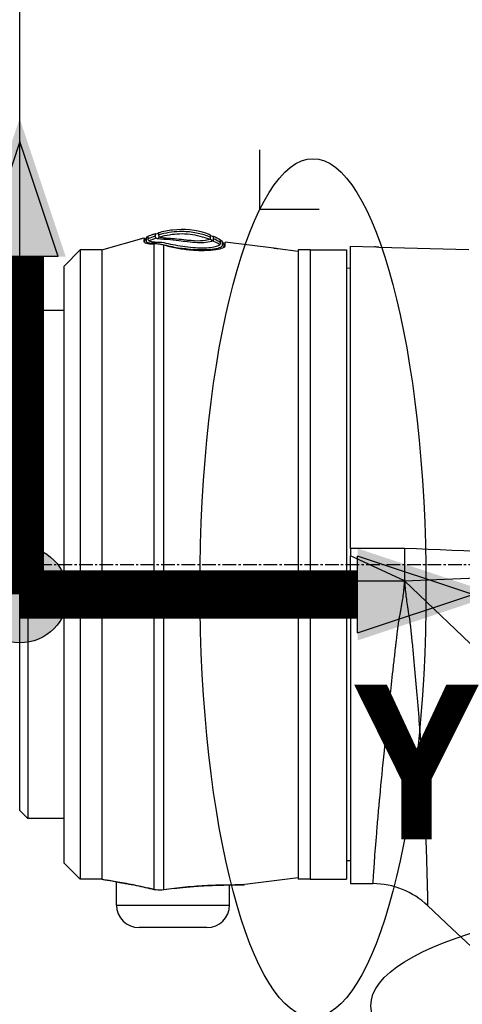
# Model space of a CAD drawing. Header units: millimetres. Extents: x 0 to 4378, y 0 to 2397.
# Tile 230 of 256: x 1405 to 1460, y 1815 to 1937. Entities that reach past the tile are written whole.
import ezdxf

# ---------------------------------------------------------------- set-up
doc = ezdxf.new("R2010")
doc.units = ezdxf.units.MM
doc.header["$LTSCALE"] = 0.2
doc.linetypes.add('CENTER2', pattern=[1.125, 0.75, -0.125, 0.125, -0.125])
for name, color, linetype in [('02_Center Line', 1, 'CENTER2'), ('07_Special Line2', 76, 'Continuous'), ('12_Before Rev.Num.', 5, 'Continuous'), ('13_After Rev.Num.', 6, 'Continuous')]:
    doc.layers.add(name, color=color, linetype=linetype)
doc.layers.add('14_Mark', color=7, linetype='Continuous', true_color=0xe03c31)
doc.styles.add('Rainbow-4.0 Style', font='malgunsl.ttf')
doc.styles.add('Rainbow-5.0 Style', font='malgunsl.ttf')
doc.dimstyles.new('Rainbow-4.0 Style', dxfattribs={"dimtxt": 3.5, "dimasz": 2.5, "dimexe": 1, "dimexo": 1, "dimgap": 1, "dimtad": 1, "dimdsep": 46, "dimtxsty": 'Rainbow-4.0 Style', "dimcen": 0, "dimclrd": 251, "dimclre": 251, "dimclrt": 7, "dimazin": 3, "dimtp": 0.1, "dimtm": 0.1, "dimtfac": 0.61, "dimtmove": 0, "dimatfit": 3, "dimfxl": 1, "dimlwd": -1, "dimlwe": -1, "dimarcsym": 1})

# ---------------------------------------------------------------- blocks, each defined once
blk = doc.blocks.new('*D129')
at = {"color": 251, "linetype": 'ByBlock', "transparency": 16777216}
for p, q in [((1404.74, 1904.59), (1404.74, 1965.27)), ((1501.44, 1915.28), (1501.44, 1965.27)), ((1488.94, 1960.27), (1417.24, 1960.27))]:
    blk.add_line(p, q, dxfattribs=at)
at = {"color": 251, "transparency": 16777216}
for points in [[(1417.24, 1962.35), (1417.24, 1958.18), (1404.74, 1960.27)], [(1488.94, 1962.35), (1488.94, 1958.18), (1501.44, 1960.27)]]:
    blk.add_solid(points, dxfattribs=at)
at = {"layer": 'Defpoints', "color": 0, "transparency": 16777216}
for p in [(1404.74, 1960.27), (1501.44, 1910.28), (1404.74, 1899.59)]:
    blk.add_point(p, dxfattribs=at)
at = {"color": 7, "transparency": 16777216, "insert": (1453.09, 1974.31), "char_height": 17.5, "attachment_point": 5, "style": 'Rainbow-4.0 Style'}
blk.add_mtext('96.7', dxfattribs=at)
blk = doc.blocks.new('A$C19ebd0c3_1234')
for q in [(46.93, -0.78), (54.3, 6.59)]:
    blk.add_line((46.93, 6.59), q)
blk.add_ellipse((0, 0), major_axis=(53.19, 0), ratio=0.263273)
blk = doc.blocks.new('A$C46360d6a')
at = {"layer": '07_Special Line2'}
blk.add_hatch(color=256, dxfattribs=at).paths.add_polyline_path([(49.16, 0), (34.9, 4.75), (34.9, -4.75)])
at = {"layer": '12_Before Rev.Num.'}
blk.add_hatch(color=256, dxfattribs=at).paths.add_polyline_path([(0, 49.16), (-4.75, 34.9), (4.75, 34.9)])
at = {"layer": '14_Mark'}
h = blk.add_hatch(color=256, dxfattribs=at)
h.dxf.hatch_style = 1
h.paths.add_polyline_path([(5, 0, 1), (-5, 0, 1)])
at = {"layer": '07_Special Line2'}
for p, q in [((34.9, -3.96), (34.9, 3.96)), ((46.78, 0), (34.9, 3.96)), ((34.9, -3.96), (46.78, 0))]:
    blk.add_line(p, q, dxfattribs=at)
at = {"layer": '07_Special Line2', "const_width": 5}
blk.add_lwpolyline([(34.9, 0), (0, 0)], dxfattribs=at)
at = {"layer": '12_Before Rev.Num.'}
for p, q in [((0, 46.78), (-3.96, 34.9)), ((3.96, 34.9), (0, 46.78)), ((3.96, 34.9), (-3.96, 34.9))]:
    blk.add_line(p, q, dxfattribs=at)
at = {"layer": '12_Before Rev.Num.', "const_width": 5}
blk.add_lwpolyline([(0, 34.9), (0, 0)], dxfattribs=at)
at = {"layer": '14_Mark'}
blk.add_circle((0, 0), 5, dxfattribs=at)
at = {"layer": '07_Special Line2', "insert": (34.53, -17.31), "char_height": 16, "attachment_point": 4, "style": 'Rainbow-5.0 Style'}
blk.add_mtext('{\\fMalgun Gothic Semilight|b1|i0|c129|p50;Y}', dxfattribs=at)
at = {"layer": '12_Before Rev.Num.', "insert": (-20.59, 35.73), "char_height": 16, "attachment_point": 4, "style": 'Rainbow-5.0 Style'}
blk.add_mtext('{\\fMalgun Gothic Semilight|b1|i0|c129|p50;Z}', dxfattribs=at)
at = {"layer": '14_Mark', "insert": (-17.84, -15.46), "char_height": 16, "attachment_point": 4, "style": 'Rainbow-5.0 Style'}
blk.add_mtext('{\\fMalgun Gothic Semilight|b1|i0|c129|p50;T}', dxfattribs=at)
blk = doc.blocks.new('A$C1d36c2ae')
for p, q in [((-197.24, 1408.2), (-191.98, 1409.7)), ((-191.98, 1409.3), (-191.98, 1409.48)), ((-191.98, 1409.26), (-191.98, 1409.26)), ((-191.93, 1409.18), (-191.93, 1409.13)), ((-187.01, 1408.37), (-187.01, 1408.26)), ((-182.09, 1408.56), (-182.09, 1408.54)), ((-181.94, 1408.68), (-181.94, 1409.17)), ((-181.94, 1408.68), (-181.94, 1409.17)), ((-175.9, 1408.4), (-181.94, 1409.17)), ((-172.9, 1408.01), (-175.4, 1408.33)), ((-166.4, 1371.2), (-166.4, 1408.65)), ((-166.4, 1408.65), (-163.4, 1408.57)), ((-162.9, 1408.56), (-151.75, 1408.27)), ((-201.9, 1406.2), (-199.9, 1408.2)), ((-199.9, 1408.2), (-199.9, 1330.2)), ((-197.24, 1408.2), (-199.9, 1408.2)), ((-189.57, 1408.3), (-189.57, 1408.3)), ((-172.9, 1408.2), (-172.9, 1330.2)), ((-171.4, 1408.2), (-172.9, 1408.2)), ((-171.4, 1408.2), (-171.4, 1330.2)), ((-171.4, 1408.2), (-171.4, 1330.2)), ((-171.4, 1408.2), (-166.9, 1408.2)), ((-166.9, 1408.2), (-166.9, 1330.2)), ((-201.9, 1332.2), (-201.9, 1406.2)), ((-189.57, 1406.84), (-189.57, 1406.84)), ((-189.57, 1406.44), (-189.57, 1406.44)), ((-166.4, 1405.91), (-166.9, 1405.92)), ((-189.57, 1403.44), (-189.57, 1403.44)), ((-189.57, 1403.44), (-189.57, 1403.44)), ((-189.57, 1402.34), (-189.57, 1402.34)), ((-189.57, 1402.14), (-189.57, 1402.14)), ((-207.4, 1399.68), (-206.4, 1400.68)), ((-206.4, 1400.68), (-206.4, 1337.73)), ((-201.9, 1400.68), (-206.4, 1400.68)), ((-207.4, 1338.73), (-207.4, 1399.68)), ((-189.57, 1380.41), (-189.57, 1380.41)), ((-166.4, 1371.2), (-166.4, 1370.28)), ((-159.7, 1371.2), (-166.4, 1371.2)), ((-159.7, 1371.2), (-159.7, 1367.2)), ((-166.4, 1367.2), (-166.4, 1370.28)), ((-159.7, 1367.2), (-166.4, 1370.28)), ((-189.57, 1368.09), (-189.57, 1368.09)), ((-159.7, 1367.2), (-113.08, 1369.1)), ((-166.4, 1367.2), (-166.4, 1329.68)), ((-166.4, 1367.2), (-159.7, 1367.2)), ((-159.7, 1367.2), (-111.22, 1320.7)), ((-189.57, 1360.07), (-189.57, 1360.07)), ((-189.57, 1342.58), (-189.57, 1342.58)), ((-207.4, 1338.73), (-206.4, 1337.73)), ((-201.9, 1337.73), (-206.4, 1337.73)), ((-201.9, 1332.2), (-199.9, 1330.2)), ((-166.4, 1332.49), (-166.9, 1332.48)), ((-172.9, 1330.38), (-179.51, 1329.54)), ((-197.24, 1330.2), (-199.9, 1330.2)), ((-195.4, 1329.88), (-195.4, 1329.88)), ((-195.4, 1327), (-195.4, 1329.87)), ((-188.27, 1329.05), (-188.27, 1329.06)), ((-181.4, 1327), (-181.4, 1329.48)), ((-171.4, 1330.2), (-172.9, 1330.2)), ((-171.4, 1330.2), (-166.9, 1330.2)), ((-166.4, 1329.68), (-163.62, 1329.66)), ((-195.4, 1327), (-181.4, 1327)), ((-153.8, 1324.06), (-156.85, 1326.94)), ((-184.2, 1324.2), (-192.6, 1324.2)), ((-153.8, 1324.07), (-153.8, 1324.06)), ((-153.8, 1324.07), (-150.3, 1320.77))]:
    blk.add_line(p, q)
for centre, radius, start, end in [((-163.71, 1319.66), 10, 46.7002, 89.5), ((-192.6, 1327), 2.8, 180, 270), ((-184.2, 1327), 2.8, 270, 0)]:
    blk.add_arc(centre, radius, start, end)
for centre, major_axis, ratio, start_param, end_param in [((-190.48, 1410.6), (-0.199, 0.356), 0.831407, 2.296035, 3.622073), ((-190.4, 1410.06), (0.103, -0.425), 0.704383, 5.763907, 7.08083), ((-185.29, 1410.55), (-4.86, -0.68), 0.118691, 0.094667, 0.17403), ((-183.5, 1410.26), (-0.344, -0.089), 0.999995, 0.248115, 1.570796), ((-183.49, 1409.79), (-0.225, -0.286), 0.974625, 5.861248, 7.187926), ((-181.9, 1368.51), (-1.5, 41.41), 0.004407, 0.122192, 0.153006), ((-184.74, 1398.86), (-4.56, 11.08), 0.720786, 5.518786, 5.618693), ((-184.85, 1398.38), (4.32, -11.32), 0.717714, 2.404672, 2.506604), ((-196.97, 1331.17), (-0.218, -0.976), 0.94947, 6.224959, 6.283191), ((-190.49, 1329.89), (-0.241, -0.97), 0.226232, 6.115727, 6.283184), ((-189.69, 1329.85), (0.153, -0.988), 0.141972, 6.109132, 6.283185)]:
    blk.add_ellipse(centre, major_axis=major_axis, ratio=ratio, start_param=start_param, end_param=end_param)
for points, knots in [([(-190.17, 1410.36), (-189.59, 1410.52), (-189.02, 1410.64), (-188.46, 1410.7), (-187, 1410.88), (-185.6, 1410.73), (-184.27, 1410.27), (-184.11, 1410.21), (-183.96, 1410.16), (-183.81, 1410.09)], [0.073579, 0.073579, 0.073579, 0.073579, 1.773456, 1.773456, 1.773456, 6.187837, 6.187837, 6.187837, 6.697304, 6.697304, 6.697304, 6.697304]), ([(-190.64, 1408.98), (-190.89, 1408.98), (-191.1, 1408.99), (-191.26, 1409.02), (-191.43, 1409.04), (-191.55, 1409.08), (-191.62, 1409.13), (-191.75, 1409.23), (-191.69, 1409.36), (-191.69, 1409.45), (-191.7, 1409.54), (-191.7, 1409.61), (-191.7, 1409.65), (-191.7, 1409.65), (-191.7, 1409.65), (-191.7, 1409.65), (-191.7, 1409.7), (-191.7, 1409.72), (-191.7, 1409.72), (-191.7, 1409.72), (-191.7, 1409.72), (-191.7, 1409.72)], [-37.038773, -37.038773, -37.038773, -37.038773, -35.852961, -35.852961, -35.852961, -34.66644, -34.66644, -34.66644, -32.296832, -32.296832, -32.296832, -29.935323, -29.935323, -29.935323, -29.920458, -29.920458, -29.920458, -27.574383, -27.574383, -27.574383, -27.547428, -27.547428, -27.547428, -27.547428]), ([(-191.39, 1409.33), (-191.4, 1409.33), (-191.4, 1409.34), (-191.4, 1409.34), (-191.45, 1409.39), (-191.46, 1409.43), (-191.47, 1409.47), (-191.48, 1409.52), (-191.47, 1409.57), (-191.47, 1409.61)], [33.655801, 33.655801, 33.655801, 33.655801, 33.760753, 33.760753, 33.760753, 34.688313, 34.688313, 34.688313, 35.7207, 35.7207, 35.7207, 35.7207]), ([(-191.47, 1409.92), (-191.37, 1409.96), (-191.27, 1409.99), (-191.17, 1410.03), (-191.03, 1410.08), (-190.89, 1410.13), (-190.76, 1410.17), (-190.7, 1410.2), (-190.63, 1410.22), (-190.57, 1410.24)], [-1.0896743, -1.0896743, -1.0896743, -1.0896743, -0.7634499, -0.7634499, -0.7634499, -0.3184296, -0.3184296, -0.3184296, -0.1133023, -0.1133023, -0.1133023, -0.1133023]), ([(-191.47, 1409.61), (-191.46, 1409.71), (-191.47, 1409.79), (-191.47, 1409.89), (-191.47, 1409.92), (-191.47, 1409.92)], [35.720722, 35.720722, 35.720722, 35.720722, 38.259702, 38.259702, 40.798705, 40.798705, 40.798705, 40.798705]), ([(-190.58, 1409.93), (-190.58, 1409.98), (-190.57, 1410.03), (-190.57, 1410.11), (-190.57, 1410.14), (-190.57, 1410.21), (-190.57, 1410.24), (-190.57, 1410.24)], [-0.4984902, -0.4984902, -0.4984902, -0.4984902, -0.3746356, -0.3746356, -0.2508217, -0.2508217, -0.0000001, -0.0000001, -0.0000001, -0.0000001]), ([(-190.47, 1409.66), (-190.49, 1409.67), (-190.51, 1409.69), (-190.52, 1409.71), (-190.54, 1409.72), (-190.55, 1409.74), (-190.55, 1409.75), (-190.56, 1409.77), (-190.56, 1409.78), (-190.57, 1409.8), (-190.57, 1409.81), (-190.57, 1409.83), (-190.57, 1409.84), (-190.57, 1409.86), (-190.58, 1409.87), (-190.58, 1409.89), (-190.58, 1409.89), (-190.58, 1409.89), (-190.58, 1409.9), (-190.58, 1409.91), (-190.58, 1409.92), (-190.58, 1409.93)], [-6.865662, -6.865662, -6.865662, -6.865662, -6.53091, -6.53091, -6.53091, -6.199058, -6.199058, -6.199058, -5.869205, -5.869205, -5.869205, -5.540502, -5.540502, -5.540502, -5.212131, -5.212131, -5.212131, -5.149247, -5.149247, -5.149247, -4.883582, -4.883582, -4.883582, -4.883582]), ([(-183.5, 1409.33), (-183.65, 1409.24), (-183.94, 1409.16), (-184.36, 1409.11), (-184.95, 1409.04), (-185.75, 1409.09), (-186.61, 1409.19), (-186.96, 1409.24), (-187.32, 1409.28), (-187.66, 1409.33), (-188.15, 1409.39), (-188.62, 1409.45), (-189.03, 1409.48), (-189.72, 1409.53), (-190.28, 1409.53), (-190.47, 1409.66)], [-16.234798, -16.234798, -16.234798, -16.234798, -14.441202, -14.441202, -14.441202, -11.916208, -11.916208, -11.916208, -10.870941, -10.870941, -10.870941, -9.390513, -9.390513, -9.390513, -6.865662, -6.865662, -6.865662, -6.865662]), ([(-190.12, 1409.82), (-190.19, 1409.9), (-190.17, 1409.98), (-190.17, 1410.05), (-190.17, 1410.05), (-190.17, 1410.05)], [-6.865662, -6.865662, -6.865662, -6.865662, -5.149247, -5.149247, -5.09617, -5.09617, -5.09617, -5.09617]), ([(-183.81, 1409.79), (-184.29, 1409.99), (-184.78, 1410.14), (-185.28, 1410.25), (-185.85, 1410.38), (-186.43, 1410.46), (-187.02, 1410.47), (-187.84, 1410.49), (-188.67, 1410.41), (-189.53, 1410.22), (-189.74, 1410.17), (-189.96, 1410.11), (-190.17, 1410.05)], [1.942734, 1.942734, 1.942734, 1.942734, 3.510907, 3.510907, 3.510907, 5.294969, 5.294969, 5.294969, 7.771433, 7.771433, 7.771433, 8.384461, 8.384461, 8.384461, 8.384461]), ([(-190.17, 1410.05), (-190.17, 1410.12), (-190.17, 1410.18), (-190.17, 1410.22), (-190.17, 1410.31), (-190.17, 1410.36), (-190.17, 1410.36)], [-5.096168, -5.096168, -5.096168, -5.096168, -3.432831, -3.432831, -3.432831, 0, 0, 0, 0]), ([(-183.92, 1409.51), (-184.09, 1409.58), (-184.26, 1409.64), (-184.43, 1409.7), (-185.23, 1409.97), (-186.08, 1410.13), (-186.92, 1410.16), (-186.94, 1410.16), (-186.95, 1410.17), (-186.96, 1410.17), (-187.8, 1410.2), (-188.63, 1410.11), (-189.45, 1409.93), (-189.65, 1409.89), (-189.86, 1409.83), (-190.06, 1409.78)], [1.992945, 1.992945, 1.992945, 1.992945, 2.541442, 2.541442, 2.541442, 5.082989, 5.082989, 5.082989, 5.1247, 5.1247, 5.1247, 7.624618, 7.624618, 7.624618, 8.25646, 8.25646, 8.25646, 8.25646]), ([(-186.17, 1409.35), (-186.36, 1409.36), (-186.55, 1409.38), (-187.15, 1409.45), (-187.56, 1409.5), (-187.94, 1409.54), (-188.3, 1409.58), (-188.63, 1409.61), (-189.16, 1409.64), (-189.38, 1409.65), (-189.56, 1409.67), (-189.79, 1409.7), (-189.96, 1409.73), (-190.06, 1409.78)], [-12.546701, -12.546701, -12.546701, -12.546701, -11.915365, -11.915365, -10.602154, -10.602154, -10.602154, -9.390513, -9.390513, -8.401614, -8.401614, -8.401614, -7.169122, -7.169122, -7.169122, -7.169122]), ([(-183.81, 1409.61), (-183.81, 1409.61), (-183.81, 1409.61), (-183.81, 1409.6), (-183.82, 1409.59), (-183.83, 1409.57), (-183.85, 1409.56), (-183.87, 1409.54), (-183.89, 1409.53), (-183.92, 1409.51)], [-16.9650672, -16.9650672, -16.9650672, -16.9650672, -16.8814942, -16.8814942, -16.8814942, -16.518726, -16.518726, -16.518726, -16.1528025, -16.1528025, -16.1528025, -16.1528025]), ([(-183.81, 1409.79), (-183.81, 1409.76), (-183.81, 1409.73), (-183.81, 1409.68), (-183.81, 1409.64), (-183.81, 1409.61)], [0, 0, 0, 0, 0.0616854, 0.0616854, 0.1115163, 0.1115163, 0.1115163, 0.1115163]), ([(-183.41, 1409.92), (-183.41, 1409.92), (-183.41, 1409.89), (-183.41, 1409.83), (-183.41, 1409.81), (-183.41, 1409.79), (-183.41, 1409.77), (-183.41, 1409.72), (-183.41, 1409.67), (-183.41, 1409.61)], [-0.5013435, -0.5013435, -0.5013435, -0.5013435, -0.2507469, -0.2507469, -0.1880948, -0.1880948, -0.1410476, -0.1410476, -0.0000391, -0.0000391, -0.0000391, -0.0000391]), ([(-191.98, 1409.26), (-191.98, 1409.23), (-191.98, 1409.21), (-191.96, 1409.16), (-191.95, 1409.14), (-191.88, 1409.08), (-191.8, 1409.05), (-191.5, 1408.97), (-191.18, 1408.94), (-190.77, 1408.95)], [-0.3780935, -0.3780935, -0.3780935, -0.3780935, -0.3289343, -0.3289343, -0.2821356, -0.2821356, -0.188521, -0.188521, -0.0003025, -0.0003025, -0.0003025, -0.0003025]), ([(-191.93, 1409.13), (-191.95, 1409.15), (-191.96, 1409.17), (-191.98, 1409.2), (-191.98, 1409.22), (-191.98, 1409.23)], [-0.11536978, -0.11536978, -0.11536978, -0.11536978, -0.06051252, -0.06051252, -0.02296166, -0.02296166, -0.02296166, -0.02296166]), ([(-191.93, 1409.22), (-191.93, 1409.22), (-191.93, 1409.22), (-191.93, 1409.2), (-191.93, 1409.14), (-191.93, 1409.12)], [-137.742306, -137.742306, -137.742306, -137.742306, -137.735239, -135.362241, -134.896788, -134.896788, -134.896788, -134.896788]), ([(-191.39, 1409.33), (-191.33, 1409.28), (-191.22, 1409.25), (-191.08, 1409.23), (-191.07, 1409.22), (-191.07, 1409.22), (-191.06, 1409.22), (-190.9, 1409.2), (-190.71, 1409.18), (-190.47, 1409.18)], [-33.655783, -33.655783, -33.655783, -33.655783, -32.588177, -32.588177, -32.588177, -32.535769, -32.535769, -32.535769, -31.415738, -31.415738, -31.415738, -31.415738]), ([(-189.57, 1408.79), (-189.62, 1408.81), (-189.67, 1408.82), (-189.79, 1408.85), (-189.84, 1408.86), (-190, 1408.89), (-190.1, 1408.91), (-190.49, 1408.96), (-190.69, 1408.95), (-190.77, 1408.95)], [0.0000195, 0.0000195, 0.0000195, 0.0000195, 0.0187409, 0.0187409, 0.0363222, 0.0363222, 0.0713463, 0.0713463, 0.1704652, 0.1704652, 0.1704652, 0.1704652]), ([(-190.77, 1408.95), (-190.77, 1407.91), (-190.77, 1406.15), (-190.77, 1403.76), (-190.77, 1402.51), (-190.77, 1401.06), (-190.77, 1399.48), (-190.77, 1397.89), (-190.77, 1396.17), (-190.77, 1394.32), (-190.77, 1392.47), (-190.77, 1390.46), (-190.77, 1388.38), (-190.77, 1386.29), (-190.77, 1384.13), (-190.77, 1381.9), (-190.77, 1379.66), (-190.77, 1377.33), (-190.77, 1375), (-190.77, 1372.66), (-190.77, 1370.31), (-190.77, 1367.96), (-190.77, 1363.24), (-190.77, 1358.5), (-190.77, 1354.11), (-190.77, 1351.91), (-190.77, 1349.81), (-190.77, 1347.81), (-190.77, 1345.81), (-190.77, 1343.89), (-190.77, 1342.12), (-190.77, 1340.35), (-190.77, 1338.74), (-190.77, 1337.27), (-190.77, 1335.81), (-190.77, 1334.48), (-190.77, 1333.35), (-190.77, 1331.19), (-190.77, 1329.71), (-190.77, 1328.94)], [0, 0, 0, 0, 0.1205223, 0.1205223, 0.1205223, 0.1837668, 0.1837668, 0.1837668, 0.2470112, 0.2470112, 0.2470112, 0.3102557, 0.3102557, 0.3102557, 0.3735002, 0.3735002, 0.3735002, 0.4367446, 0.4367446, 0.4367446, 0.4999891, 0.4999891, 0.4999891, 0.6264781, 0.6264781, 0.6264781, 0.6897225, 0.6897225, 0.6897225, 0.752967, 0.752967, 0.752967, 0.8162115, 0.8162115, 0.8162115, 0.879456, 0.879456, 0.879456, 1, 1, 1, 1]), ([(-190.64, 1408.98), (-190.19, 1409.01), (-189.63, 1408.89), (-189.01, 1408.72), (-189.01, 1408.72), (-189, 1408.72), (-189, 1408.72), (-188.69, 1408.64), (-188.36, 1408.57), (-188.03, 1408.51), (-187.7, 1408.46), (-187.36, 1408.41), (-187.01, 1408.37)], [37.039421, 37.039421, 37.039421, 37.039421, 39.181422, 39.181422, 39.181422, 39.2015, 39.2015, 39.2015, 40.272392, 40.272392, 40.272392, 41.323422, 41.323422, 41.323422, 41.323422]), ([(-190.47, 1409.18), (-190.2, 1409.19), (-189.89, 1409.17), (-189.2, 1409.05), (-188.83, 1408.94), (-188.04, 1408.79), (-187.63, 1408.73), (-186.78, 1408.63), (-186.35, 1408.56), (-185.1, 1408.43), (-184.33, 1408.44), (-183.14, 1408.58), (-182.73, 1408.71), (-182.59, 1408.84)], [-31.415738, -31.415738, -31.415738, -31.415738, -30.087278, -30.087278, -28.758819, -28.758819, -27.43036, -27.43036, -26.101901, -26.101901, -23.444982, -23.444982, -20.788081, -20.788081, -20.788081, -20.788081]), ([(-181.94, 1408.68), (-181.95, 1408.59), (-182.05, 1408.51), (-182.45, 1408.35), (-182.73, 1408.27), (-183.5, 1408.15), (-183.99, 1408.11), (-185.11, 1408.09), (-185.72, 1408.12), (-186.91, 1408.23), (-187.48, 1408.32), (-188.57, 1408.53), (-189.09, 1408.65), (-189.57, 1408.79)], [0, 0, 0, 0, 0.170338, 0.170338, 0.339954, 0.339954, 0.529798, 0.529798, 0.719657, 0.719657, 0.888889, 0.888889, 1.059151, 1.059151, 1.059151, 1.059151]), ([(-189.57, 1408.79), (-189.57, 1407.73), (-189.57, 1406.05), (-189.57, 1403.84), (-189.57, 1402.58), (-189.57, 1401.14), (-189.57, 1399.55), (-189.57, 1397.96), (-189.57, 1396.23), (-189.57, 1394.38), (-189.57, 1392.52), (-189.57, 1390.51), (-189.57, 1388.42), (-189.57, 1386.33), (-189.57, 1384.17), (-189.57, 1381.93), (-189.57, 1379.69), (-189.57, 1377.35), (-189.57, 1375.01), (-189.57, 1372.67), (-189.57, 1370.32), (-189.57, 1367.95), (-189.57, 1363.23), (-189.57, 1358.48), (-189.57, 1354.07), (-189.57, 1351.87), (-189.57, 1349.77), (-189.57, 1347.76), (-189.57, 1345.76), (-189.57, 1343.83), (-189.57, 1342.06), (-189.57, 1340.29), (-189.57, 1338.67), (-189.57, 1337.2), (-189.57, 1335.73), (-189.57, 1334.4), (-189.57, 1333.27), (-189.57, 1331.13), (-189.57, 1329.65), (-189.57, 1328.88)], [-1, -1, -1, -1, -0.88741, -0.88741, -0.88741, -0.823499, -0.823499, -0.823499, -0.759589, -0.759589, -0.759589, -0.695678, -0.695678, -0.695678, -0.631767, -0.631767, -0.631767, -0.567856, -0.567856, -0.567856, -0.503945, -0.503945, -0.503945, -0.376123, -0.376123, -0.376123, -0.312212, -0.312212, -0.312212, -0.248301, -0.248301, -0.248301, -0.184391, -0.184391, -0.184391, -0.12048, -0.12048, -0.12048, 0, 0, 0, 0]), ([(-182.3, 1409.21), (-182.3, 1409.22), (-182.29, 1409.17), (-182.31, 1408.98), (-182.25, 1408.82), (-182.47, 1408.47), (-183.06, 1408.3), (-184.76, 1408.16), (-185.89, 1408.2), (-187.01, 1408.37)], [0, 0, 0, 0, 3.441683, 3.441683, 6.883366, 6.883366, 10.325049, 10.325049, 13.766731, 13.766731, 13.766731, 13.766731]), ([(-183.92, 1409.51), (-184.05, 1409.44), (-184.32, 1409.37), (-185.1, 1409.29), (-185.61, 1409.3), (-186.17, 1409.35)], [-16.152793, -16.152793, -16.152793, -16.152793, -14.440216, -14.440216, -12.546701, -12.546701, -12.546701, -12.546701]), ([(-183.41, 1409.44), (-183.41, 1409.43), (-183.41, 1409.43), (-183.41, 1409.43), (-183.42, 1409.41), (-183.43, 1409.39), (-183.44, 1409.38), (-183.46, 1409.36), (-183.48, 1409.35), (-183.5, 1409.33)], [-16.9650672, -16.9650672, -16.9650672, -16.9650672, -16.8938577, -16.8938577, -16.8938577, -16.565263, -16.565263, -16.565263, -16.2347997, -16.2347997, -16.2347997, -16.2347997]), ([(-182.51, 1409.14), (-182.51, 1409.2), (-182.52, 1409.26), (-182.51, 1409.31), (-182.51, 1409.35), (-182.51, 1409.39), (-182.51, 1409.41), (-182.51, 1409.43), (-182.51, 1409.45), (-182.51, 1409.45), (-182.51, 1409.45), (-182.51, 1409.45), (-182.51, 1409.45)], [-18.712231, -18.712231, -18.712231, -18.712231, -16.997643, -16.997643, -16.997643, -15.300899, -15.300899, -15.300899, -13.604104, -13.604104, -13.604104, -13.589461, -13.589461, -13.589461, -13.589461]), ([(-182.09, 1408.51), (-182.09, 1408.51), (-182.09, 1408.52), (-182.08, 1408.57), (-182.08, 1408.61), (-182.09, 1408.63), (-182.09, 1408.63), (-182.09, 1408.67), (-182.09, 1408.67), (-182.09, 1408.67), (-182.09, 1408.67)], [-113.902155, -113.902155, -113.902155, -113.902155, -113.638059, -113.638059, -112.182288, -112.182288, -112.182288, -111.916864, -110.197458, -110.190469, -110.190469, -110.190469, -110.190469]), ([(-175.4, 1408.33), (-175.46, 1408.34), (-175.53, 1408.35), (-175.65, 1408.37), (-175.71, 1408.37), (-175.8, 1408.38), (-175.84, 1408.39), (-175.89, 1408.4), (-175.9, 1408.4), (-175.9, 1408.4)], [0.15115122, 0.15115122, 0.15115122, 0.15115122, 0.1700527, 0.1700527, 0.18903618, 0.18903618, 0.20792837, 0.20792837, 0.22682057, 0.22682057, 0.22682057, 0.22682057]), ([(-162.9, 1408.56), (-162.9, 1408.56), (-162.9, 1408.56), (-162.9, 1408.56), (-162.9, 1408.56), (-162.9, 1408.56), (-162.91, 1408.56), (-162.92, 1408.56), (-162.95, 1408.56), (-163.01, 1408.56), (-163.05, 1408.56), (-163.14, 1408.56), (-163.19, 1408.56), (-163.3, 1408.57), (-163.35, 1408.57), (-163.4, 1408.57)], [-0.07872826, -0.07872826, -0.07872826, -0.07872826, -0.07717203, -0.07717203, -0.07494405, -0.07494405, -0.06936392, -0.06936392, -0.04935694, -0.04935694, -0.03332942, -0.03332942, -0.01579755, -0.01579755, -0.000001, -0.000001, -0.000001, -0.000001]), ([(-197.24, 1408.2), (-197.24, 1408.2), (-197.24, 1408.2), (-197.24, 1408.19), (-197.24, 1408.18), (-197.24, 1408.16), (-197.24, 1408.15), (-197.24, 1408.07), (-197.23, 1407.93), (-197.21, 1407.03), (-197.25, 1405.62), (-197.22, 1402.83), (-197.21, 1402.03), (-197.21, 1400.6), (-197.21, 1400.01), (-197.23, 1397.63), (-197.25, 1395.64), (-197.22, 1391.9), (-197.21, 1390.27), (-197.22, 1386.84), (-197.23, 1385.07), (-197.24, 1381.55), (-197.24, 1379.83), (-197.24, 1376.87), (-197.24, 1375.65), (-197.24, 1373.19), (-197.24, 1371.95), (-197.24, 1370.09), (-197.24, 1369.48), (-197.24, 1365.21), (-197.22, 1361.58), (-197.23, 1356.35), (-197.24, 1354.66), (-197.24, 1351.85), (-197.23, 1350.69), (-197.2, 1346.28), (-197.24, 1343.31), (-197.24, 1339.94), (-197.23, 1339.2), (-197.2, 1335.84), (-197.24, 1333.76), (-197.24, 1332), (-197.24, 1331.7), (-197.24, 1331.05), (-197.24, 1330.75), (-197.24, 1330.45), (-197.24, 1330.37), (-197.24, 1330.26), (-197.24, 1330.22), (-197.24, 1330.21)], [-12.167971, -12.167971, -12.167971, -12.167971, -12.124815, -12.124815, -12.007373, -12.007373, -11.964756, -11.964756, -11.555527, -11.555527, -10.242526, -10.242526, -9.787003, -9.787003, -9.494757, -9.494757, -8.658648, -8.658648, -8.069674, -8.069674, -7.481399, -7.481399, -6.943069, -6.943069, -6.570845, -6.570845, -6.198458, -6.198458, -6.015314, -6.015314, -4.920692, -4.920692, -4.383337, -4.383337, -3.995401, -3.995401, -2.858372, -2.858372, -2.517426, -2.517426, -1.221295, -1.221295, -0.905097, -0.905097, -0.443398, -0.443398, -0.219873, -0.219873, -0.000072, -0.000072, -0.000072, -0.000072]), ([(-163.62, 1329.66), (-163.62, 1329.66), (-163.6, 1329.91), (-163.57, 1330.37), (-163.54, 1330.85), (-163.49, 1331.56), (-163.43, 1332.44), (-163.43, 1332.44), (-163.43, 1332.45), (-163.43, 1332.46), (-163.43, 1332.46), (-163.43, 1332.47), (-163.43, 1332.48), (-163.36, 1333.42), (-163.27, 1334.58), (-163.16, 1335.91), (-163.16, 1335.93), (-163.15, 1335.95), (-163.15, 1335.97), (-163.1, 1336.65), (-163.04, 1337.37), (-162.97, 1338.13), (-162.94, 1338.51), (-162.9, 1338.91), (-162.87, 1339.31), (-162.85, 1339.51), (-162.83, 1339.71), (-162.81, 1339.92), (-162.79, 1340.12), (-162.77, 1340.33), (-162.75, 1340.54), (-162.6, 1342.22), (-162.42, 1344.09), (-162.21, 1346.13), (-162.21, 1346.15), (-162.21, 1346.17), (-162.21, 1346.2), (-162.1, 1347.19), (-162, 1348.23), (-161.89, 1349.3), (-161.83, 1349.84), (-161.77, 1350.4), (-161.71, 1350.96), (-161.68, 1351.25), (-161.65, 1351.53), (-161.61, 1351.82), (-161.6, 1351.96), (-161.58, 1352.11), (-161.57, 1352.25), (-161.56, 1352.32), (-161.55, 1352.4), (-161.54, 1352.47), (-161.54, 1352.5), (-161.54, 1352.54), (-161.53, 1352.58), (-161.53, 1352.59), (-161.53, 1352.61), (-161.53, 1352.63), (-161.52, 1352.65), (-161.52, 1352.67), (-161.52, 1352.69), (-161.4, 1353.77), (-161.27, 1354.91), (-161.14, 1356.09), (-161.07, 1356.68), (-161, 1357.28), (-160.93, 1357.9), (-160.9, 1358.2), (-160.86, 1358.51), (-160.83, 1358.83), (-160.81, 1358.98), (-160.79, 1359.14), (-160.77, 1359.3), (-160.76, 1359.38), (-160.75, 1359.45), (-160.74, 1359.53), (-160.74, 1359.57), (-160.74, 1359.61), (-160.73, 1359.65), (-160.73, 1359.69), (-160.72, 1359.73), (-160.72, 1359.76), (-160.72, 1359.78), (-160.71, 1359.82), (-160.71, 1359.85), (-160.67, 1360.17), (-160.64, 1360.45), (-160.61, 1360.69), (-160.6, 1360.81), (-160.58, 1360.92), (-160.57, 1361.02), (-160.57, 1361.07), (-160.56, 1361.11), (-160.56, 1361.15), (-160.54, 1361.25), (-160.53, 1361.33), (-160.53, 1361.4), (-160.52, 1361.45), (-160.51, 1361.49), (-160.51, 1361.52), (-160.51, 1361.54), (-160.51, 1361.56), (-160.5, 1361.57), (-160.5, 1361.58), (-160.5, 1361.58), (-160.5, 1361.59), (-160.5, 1361.6), (-160.5, 1361.6), (-160.5, 1361.6), (-160.5, 1361.61), (-160.49, 1361.64), (-160.49, 1361.66), (-160.47, 1361.84), (-160.43, 1362.07), (-160.38, 1362.35), (-160.36, 1362.51), (-160.33, 1362.67), (-160.29, 1362.86), (-160.28, 1362.95), (-160.26, 1363.05), (-160.24, 1363.15), (-160.23, 1363.2), (-160.22, 1363.25), (-160.21, 1363.3), (-160.21, 1363.33), (-160.2, 1363.35), (-160.2, 1363.38), (-160.2, 1363.39), (-160.19, 1363.41), (-160.19, 1363.42), (-160.19, 1363.43), (-160.18, 1363.45), (-160.18, 1363.46), (-160.11, 1363.85), (-160.05, 1364.21), (-159.99, 1364.52), (-159.94, 1364.82), (-159.9, 1365.09), (-159.87, 1365.31), (-159.87, 1365.32), (-159.87, 1365.32), (-159.87, 1365.33), (-159.78, 1365.98), (-159.72, 1366.61), (-159.7, 1367.2)], [0, 0, 0, 0, 0.121112, 0.121112, 0.121112, 0.248047, 0.248047, 0.248047, 0.249023, 0.249023, 0.249023, 0.25, 0.25, 0.25, 0.373166, 0.373166, 0.373166, 0.375, 0.375, 0.375, 0.4375, 0.4375, 0.4375, 0.46875, 0.46875, 0.46875, 0.484375, 0.484375, 0.484375, 0.5, 0.5, 0.5, 0.625, 0.625, 0.625, 0.626439, 0.626439, 0.626439, 0.6875, 0.6875, 0.6875, 0.71875, 0.71875, 0.71875, 0.734375, 0.734375, 0.734375, 0.742187, 0.742187, 0.742187, 0.746094, 0.746094, 0.746094, 0.748047, 0.748047, 0.748047, 0.749023, 0.749023, 0.749023, 0.75, 0.75, 0.75, 0.8125, 0.8125, 0.8125, 0.84375, 0.84375, 0.84375, 0.859375, 0.859375, 0.859375, 0.867187, 0.867187, 0.867187, 0.871094, 0.871094, 0.871094, 0.873047, 0.873047, 0.873047, 0.874878, 0.874878, 0.874878, 0.875773, 0.875773, 0.875773, 0.885526, 0.885526, 0.885526, 0.890625, 0.890625, 0.890625, 0.892844, 0.892844, 0.892844, 0.898437, 0.898437, 0.898437, 0.902344, 0.902344, 0.902344, 0.904297, 0.904297, 0.904297, 0.905273, 0.905273, 0.905273, 0.906006, 0.906006, 0.906006, 0.907746, 0.907746, 0.907746, 0.921875, 0.921875, 0.921875, 0.929687, 0.929687, 0.929687, 0.933594, 0.933594, 0.933594, 0.935547, 0.935547, 0.935547, 0.936523, 0.936523, 0.936523, 0.937012, 0.937012, 0.937012, 0.9375, 0.9375, 0.9375, 0.953125, 0.953125, 0.953125, 0.968506, 0.968506, 0.968506, 0.96875, 0.96875, 0.96875, 1, 1, 1, 1]), ([(-159.7, 1367.2), (-159.68, 1366.63), (-159.62, 1366), (-159.54, 1365.32), (-159.54, 1365.32), (-159.54, 1365.31), (-159.54, 1365.31), (-159.51, 1365.06), (-159.47, 1364.78), (-159.42, 1364.46), (-159.37, 1364.14), (-159.32, 1363.79), (-159.26, 1363.4), (-159.26, 1363.39), (-159.26, 1363.38), (-159.25, 1363.38), (-159.18, 1362.9), (-159.12, 1362.5), (-159.07, 1362.18), (-159.05, 1362.02), (-159.03, 1361.88), (-159.02, 1361.76), (-159.01, 1361.7), (-159, 1361.64), (-158.99, 1361.59), (-158.99, 1361.56), (-158.99, 1361.54), (-158.98, 1361.51), (-158.98, 1361.5), (-158.98, 1361.49), (-158.98, 1361.48), (-158.98, 1361.47), (-158.98, 1361.47), (-158.98, 1361.46), (-158.98, 1361.46), (-158.98, 1361.45), (-158.98, 1361.44), (-158.97, 1361.42), (-158.96, 1361.32), (-158.95, 1361.16), (-158.94, 1361.11), (-158.93, 1361.04), (-158.93, 1360.97), (-158.92, 1360.94), (-158.92, 1360.91), (-158.92, 1360.88), (-158.91, 1360.82), (-158.9, 1360.76), (-158.9, 1360.7), (-158.9, 1360.67), (-158.89, 1360.63), (-158.89, 1360.6), (-158.89, 1360.58), (-158.88, 1360.57), (-158.88, 1360.55), (-158.88, 1360.54), (-158.88, 1360.53), (-158.88, 1360.52), (-158.88, 1360.52), (-158.88, 1360.51), (-158.88, 1360.51), (-158.88, 1360.51), (-158.88, 1360.5), (-158.88, 1360.5), (-158.86, 1360.34), (-158.85, 1360.18), (-158.83, 1360.02), (-158.82, 1359.9), (-158.81, 1359.79), (-158.8, 1359.67), (-158.79, 1359.63), (-158.79, 1359.59), (-158.78, 1359.55), (-158.66, 1358.27), (-158.54, 1357.01), (-158.42, 1355.78), (-158.31, 1354.56), (-158.21, 1353.36), (-158.11, 1352.2), (-158.11, 1352.19), (-158.11, 1352.18), (-158.11, 1352.17), (-157.89, 1349.62), (-157.73, 1347.32), (-157.59, 1345.27), (-157.58, 1345.11), (-157.57, 1344.95), (-157.56, 1344.8), (-157.43, 1342.64), (-157.33, 1340.76), (-157.25, 1339.12), (-157.25, 1339.11), (-157.25, 1339.11), (-157.25, 1339.1), (-157.2, 1338.14), (-157.16, 1337.22), (-157.13, 1336.37), (-157.09, 1335.54), (-157.06, 1334.76), (-157.04, 1334.04), (-157.04, 1334.01), (-157.04, 1333.99), (-157.03, 1333.97), (-157.02, 1333.61), (-157.01, 1333.25), (-157, 1332.9), (-156.99, 1332.56), (-156.98, 1332.23), (-156.97, 1331.9), (-156.97, 1331.89), (-156.97, 1331.88), (-156.97, 1331.87), (-156.97, 1331.86), (-156.97, 1331.86), (-156.97, 1331.85), (-156.96, 1331.66), (-156.95, 1331.42), (-156.95, 1331.13), (-156.94, 1330.84), (-156.93, 1330.5), (-156.92, 1330.13), (-156.92, 1330.13), (-156.92, 1330.12), (-156.92, 1330.12), (-156.91, 1329.78), (-156.9, 1329.5), (-156.9, 1329.28), (-156.89, 1329.16), (-156.89, 1329.06), (-156.89, 1328.97), (-156.89, 1328.93), (-156.89, 1328.89), (-156.89, 1328.85), (-156.89, 1328.83), (-156.89, 1328.81), (-156.89, 1328.79), (-156.89, 1328.78), (-156.89, 1328.77), (-156.89, 1328.76), (-156.88, 1328.76), (-156.88, 1328.75), (-156.88, 1328.75), (-156.88, 1328.75), (-156.88, 1328.74), (-156.88, 1328.74), (-156.88, 1328.74), (-156.88, 1328.74), (-156.88, 1328.74), (-156.88, 1328.51), (-156.88, 1328.32), (-156.87, 1328.16), (-156.87, 1328.07), (-156.87, 1328), (-156.87, 1327.93), (-156.87, 1327.9), (-156.87, 1327.86), (-156.87, 1327.83), (-156.87, 1327.81), (-156.86, 1327.8), (-156.86, 1327.78), (-156.86, 1327.78), (-156.86, 1327.77), (-156.86, 1327.76), (-156.86, 1327.76), (-156.86, 1327.75), (-156.86, 1327.75), (-156.86, 1327.75), (-156.86, 1327.74), (-156.86, 1327.74), (-156.86, 1327.74), (-156.86, 1327.74), (-156.86, 1327.74), (-156.86, 1327.59), (-156.86, 1327.47), (-156.86, 1327.37), (-156.86, 1327.31), (-156.85, 1327.27), (-156.85, 1327.23), (-156.85, 1327.05), (-156.85, 1326.96), (-156.85, 1326.94), (-156.85, 1326.94), (-156.85, 1326.94), (-156.85, 1326.94)], [0, 0, 0, 0, 0.0310059, 0.0310059, 0.0310059, 0.03125, 0.03125, 0.03125, 0.046875, 0.046875, 0.046875, 0.0622559, 0.0622559, 0.0622559, 0.0625, 0.0625, 0.0625, 0.078125, 0.078125, 0.078125, 0.0859375, 0.0859375, 0.0859375, 0.0898438, 0.0898438, 0.0898438, 0.0917969, 0.0917969, 0.0917969, 0.0927734, 0.0927734, 0.0927734, 0.0932617, 0.0932617, 0.0932617, 0.09375, 0.09375, 0.09375, 0.1015625, 0.1015625, 0.1015625, 0.1043487, 0.1043487, 0.1043487, 0.1054688, 0.1054688, 0.1054688, 0.1074219, 0.1074219, 0.1074219, 0.1083984, 0.1083984, 0.1083984, 0.1088867, 0.1088867, 0.1088867, 0.1091309, 0.1091309, 0.1091309, 0.1092529, 0.1092529, 0.1092529, 0.109375, 0.109375, 0.109375, 0.1171875, 0.1171875, 0.1171875, 0.1230469, 0.1230469, 0.1230469, 0.125, 0.125, 0.125, 0.1875, 0.1875, 0.1875, 0.2495117, 0.2495117, 0.2495117, 0.25, 0.25, 0.25, 0.3661699, 0.3661699, 0.3661699, 0.375, 0.375, 0.375, 0.4995117, 0.4995117, 0.4995117, 0.5, 0.5, 0.5, 0.5625, 0.5625, 0.5625, 0.6230469, 0.6230469, 0.6230469, 0.625, 0.625, 0.625, 0.65625, 0.65625, 0.65625, 0.6865234, 0.6865234, 0.6865234, 0.6873779, 0.6873779, 0.6873779, 0.6884698, 0.6884698, 0.6884698, 0.71875, 0.71875, 0.71875, 0.7495117, 0.7495117, 0.7495117, 0.75, 0.75, 0.75, 0.78125, 0.78125, 0.78125, 0.796875, 0.796875, 0.796875, 0.8046875, 0.8046875, 0.8046875, 0.8085938, 0.8085938, 0.8085938, 0.8105469, 0.8105469, 0.8105469, 0.8115234, 0.8115234, 0.8115234, 0.8122559, 0.8122559, 0.8122559, 0.8125, 0.8125, 0.8125, 0.84375, 0.84375, 0.84375, 0.859375, 0.859375, 0.859375, 0.8671875, 0.8671875, 0.8671875, 0.8710938, 0.8710938, 0.8710938, 0.8730469, 0.8730469, 0.8730469, 0.8740234, 0.8740234, 0.8740234, 0.8747559, 0.8747559, 0.8747559, 0.875, 0.875, 0.875, 0.90625, 0.90625, 0.90625, 0.921875, 0.921875, 0.921875, 0.9914741, 0.9914741, 0.9914741, 0.9999925, 0.9999925, 0.9999925, 0.9999925]), ([(-197.24, 1330.2), (-197.24, 1330.2), (-197.24, 1330.2), (-197.24, 1330.2), (-197.24, 1330.21), (-197.24, 1330.21)], [0, 0, 0, 0, 0.03889852, 0.03889852, 0.07654179, 0.07654179, 0.07654179, 0.07654179]), ([(-197.24, 1330.21), (-197.02, 1330.16), (-196.7, 1330.1), (-196.25, 1330.03), (-195.6, 1329.92), (-195.02, 1329.82), (-194.77, 1329.77), (-194.77, 1329.77), (-194.76, 1329.77), (-194.75, 1329.77), (-194.48, 1329.72), (-193.92, 1329.63), (-192.91, 1329.42), (-192.2, 1329.28), (-191.47, 1329.11), (-190.77, 1328.94)], [-1, -1, -1, -1, -0.75, -0.75, -0.75, -0.5, -0.5, -0.5, -0.494157, -0.494157, -0.494157, -0.25, -0.25, -0.25, 0, 0, 0, 0]), ([(-190.74, 1328.92), (-191.63, 1329.14), (-192.5, 1329.33), (-194.1, 1329.65), (-194.85, 1329.78), (-196.08, 1329.99), (-196.59, 1330.07), (-197.04, 1330.16), (-197.12, 1330.18), (-197.18, 1330.19)], [0, 0, 0, 0, 0.2824168, 0.2824168, 0.5741858, 0.5741858, 0.8654998, 0.8654998, 0.9233837, 0.9233837, 0.9233837, 0.9233837]), ([(-179.62, 1329.53), (-179.84, 1329.51), (-180.11, 1329.5), (-180.76, 1329.49), (-181.17, 1329.48), (-182.33, 1329.47), (-183.18, 1329.45), (-184.97, 1329.37), (-185.91, 1329.3), (-187.33, 1329.16), (-187.8, 1329.11), (-188.27, 1329.05)], [0.032054, 0.032054, 0.032054, 0.032054, 0.234464, 0.234464, 0.44458, 0.44458, 0.764301, 0.764301, 1.055307, 1.055307, 1.197411, 1.197411, 1.197411, 1.197411]), ([(-187.56, 1329.15), (-187.31, 1329.18), (-187.04, 1329.2), (-186.75, 1329.23), (-186.51, 1329.26), (-186.31, 1329.28), (-186.13, 1329.29)], [-0.97274889, -0.97274889, -0.97274889, -0.97274889, -0.94642857, -0.94642857, -0.94642857, -0.93096925, -0.93096925, -0.93096925, -0.93096925]), ([(-186.13, 1329.29), (-185.68, 1329.33), (-185.4, 1329.35), (-185.27, 1329.36), (-185.12, 1329.37), (-184.98, 1329.38), (-184.84, 1329.38), (-184.5, 1329.4), (-184.18, 1329.42), (-183.88, 1329.43), (-183.44, 1329.45), (-183.02, 1329.47), (-182.62, 1329.47), (-182.39, 1329.48), (-182.15, 1329.48), (-181.91, 1329.49), (-181.48, 1329.49), (-181.03, 1329.49), (-180.63, 1329.5), (-180.28, 1329.5), (-180.08, 1329.51), (-179.97, 1329.51), (-179.96, 1329.51), (-179.96, 1329.51), (-179.95, 1329.51), (-179.84, 1329.52), (-179.67, 1329.52), (-179.52, 1329.54)], [-0.9309693, -0.9309693, -0.9309693, -0.9309693, -0.8928571, -0.8928571, -0.8928571, -0.8773372, -0.8773372, -0.8773372, -0.8392857, -0.8392857, -0.8392857, -0.7857143, -0.7857143, -0.7857143, -0.7478541, -0.7478541, -0.7478541, -0.6785714, -0.6785714, -0.6785714, -0.6271781, -0.6271781, -0.6271781, -0.625, -0.625, -0.625, -0.5735017, -0.5735017, -0.5735017, -0.5735017]), ([(-189.54, 1328.87), (-189.87, 1328.81), (-190.22, 1328.82), (-190.61, 1328.89), (-190.67, 1328.9), (-190.74, 1328.92)], [0, 0, 0, 0, 0.1018337, 0.1018337, 0.121084, 0.121084, 0.121084, 0.121084])]:
    blk.add_open_spline(points, degree=3, knots=knots)
for points in [[(-191.98, 1409.7), (-191.98, 1409.7), (-191.98, 1409.56), (-191.98, 1409.26)], [(-191.93, 1409.22), (-191.93, 1409.4), (-191.83, 1409.6), (-191.7, 1409.72)], [(-191.7, 1409.72), (-191.62, 1409.78), (-191.55, 1409.85), (-191.47, 1409.92)], [(-191.47, 1409.61), (-191.18, 1409.73), (-190.88, 1409.83), (-190.58, 1409.93)], [(-190.47, 1409.66), (-190.78, 1409.56), (-191.09, 1409.45), (-191.39, 1409.33)], [(-183.81, 1410.09), (-183.81, 1410.09), (-183.81, 1409.99), (-183.81, 1409.79)], [(-183.41, 1409.92), (-183.1, 1409.78), (-182.8, 1409.62), (-182.51, 1409.45)], [(-191.93, 1409.18), (-191.93, 1409.21), (-191.93, 1409.22), (-191.93, 1409.22)], [(-190.65, 1408.95), (-190.65, 1408.96), (-190.64, 1408.97), (-190.64, 1408.98)], [(-190.64, 1408.98), (-190.58, 1409.05), (-190.53, 1409.11), (-190.47, 1409.18)], [(-182.59, 1408.84), (-182.54, 1408.88), (-182.53, 1408.92), (-182.52, 1408.95)], [(-182.52, 1408.95), (-182.5, 1409.02), (-182.5, 1409.08), (-182.51, 1409.14)], [(-182.51, 1409.45), (-182.44, 1409.37), (-182.37, 1409.29), (-182.3, 1409.21)], [(-182.3, 1409.21), (-182.17, 1409.08), (-182.09, 1408.85), (-182.09, 1408.67)], [(-112.76, 1369.28), (-128.41, 1369.92), (-144.05, 1370.56), (-159.7, 1371.2)], [(-197.18, 1330.19), (-197.19, 1330.2), (-197.21, 1330.2), (-197.24, 1330.2)], [(-188.27, 1329.06), (-188.71, 1329), (-189.14, 1328.94), (-189.57, 1328.88)], [(-188.27, 1329.05), (-188.7, 1328.99), (-189.12, 1328.93), (-189.54, 1328.87)], [(-188.27, 1329.06), (-188.06, 1329.09), (-187.82, 1329.12), (-187.56, 1329.15)], [(-179.52, 1329.54), (-179.51, 1329.54), (-179.51, 1329.54), (-179.5, 1329.54)], [(-189.57, 1328.88), (-189.97, 1328.82), (-190.38, 1328.84), (-190.77, 1328.94)], [(-156.85, 1326.94), (-156.85, 1326.94), (-156.85, 1326.94), (-156.85, 1326.94)]]:
    blk.add_open_spline(points, degree=3)
at = {"layer": '02_Center Line', "ltscale": 11.288275}
blk.add_line((-215.28, 1369.2), (-46.88, 1369.2), dxfattribs=at)

msp = doc.modelspace()

# ---------------------------------------------------------------- block references
at = {"xscale": 1.2, "yscale": 1.2, "zscale": 1.2}
msp.add_blockref('A$C46360d6a', (1404.744, 1865.415), dxfattribs=at)
msp.add_blockref('A$C1d36c2ae', (1612.144, 499.915))
at = {"layer": '13_After Rev.Num.', "rotation": 90}
msp.add_blockref('A$C19ebd0c3_1234', (1441.089, 1866.231), dxfattribs=at)
at = {"layer": '13_After Rev.Num.'}
msp.add_blockref('A$C19ebd0c3_1234', (1501.44, 1814.427), dxfattribs=at)

# ---------------------------------------------------------------- dimensions: what is measured, and where the dimension line sits
dim = msp.add_linear_dim(base=(1404.744, 1960.265), p1=(1501.444, 1910.281), p2=(1404.744, 1899.59), dimstyle='Rainbow-4.0 Style', override={"dimscale": 5})
dim.commit()
dim.dimension.update_dxf_attribs({"geometry": '*D129', "text_midpoint": (1453.094, 1974.313)})

doc.saveas('drawing.dxf')
